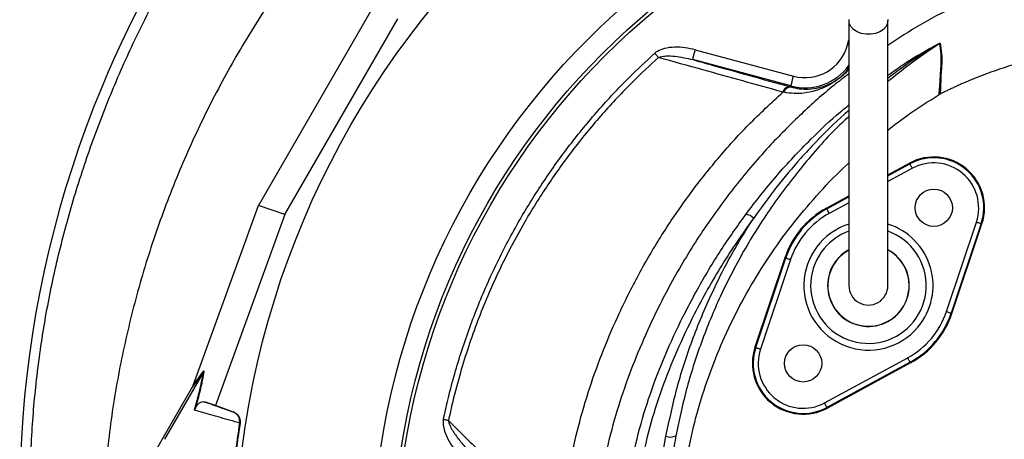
# Model space of a CAD drawing. Extents: x 94 to 802, y 35 to 1499.
# Tile 10 of 16: x 103 to 393, y 1187 to 1311. Entities that reach past the tile are written whole.
import ezdxf

# ---------------------------------------------------------------- set-up
doc = ezdxf.new("R2010")
doc.units = 0
doc.layers.get('0').update_dxf_attribs({"linetype": 'CONTINUOUS'})

msp = doc.modelspace()

# ---------------------------------------------------------------- linework, layer by layer
at = {"color": 7, "linetype": 'CONTINUOUS'}
for p, q in [((207.94, 1316.31), (172.99, 1255.78)), ((180.77, 1253.14), (214.11, 1310.89)), ((346.97, 1303.22), (347.36, 1304.69)), ((347.37, 1303.11), (346.97, 1303.22)), ((301.98, 1301.76), (330.98, 1293.99)), ((330.21, 1291.1), (301.21, 1298.87)), ((329.76, 1290.9), (330.13, 1290.8)), ((330.13, 1290.8), (330.21, 1291.1)), ((328.18, 1289.23), (327.85, 1289.3)), ((374.22, 1288.68), (374.01, 1288.56)), ((358.86, 1264.85), (365.24, 1268.31)), ((358.86, 1264.58), (365.35, 1268.11)), ((365.35, 1268.11), (365.24, 1268.31)), ((366.07, 1266.79), (358.86, 1262.88)), ((340.71, 1255), (347.36, 1258.61)), ((340.82, 1254.79), (347.36, 1258.34)), ((347.36, 1256.63), (341.54, 1253.47)), ((153.82, 1202.98), (172.99, 1255.78)), ((180.77, 1253.14), (160.28, 1196.75)), ((180.77, 1253.14), (172.99, 1255.78)), ((340.82, 1254.79), (340.71, 1255)), ((376.12, 1224.45), (384.97, 1250.92)), ((386.4, 1250.45), (377.55, 1223.98)), ((377.77, 1223.9), (386.62, 1250.37)), ((386.4, 1250.45), (386.62, 1250.37)), ((328.45, 1240.39), (319.6, 1213.92)), ((319.83, 1213.85), (328.68, 1240.32)), ((330.1, 1239.84), (321.25, 1213.37)), ((328.68, 1240.32), (328.45, 1240.39)), ((377.55, 1223.98), (377.77, 1223.9)), ((319.83, 1213.85), (319.6, 1213.92)), ((340.15, 1197.51), (364.69, 1210.82)), ((365.4, 1209.5), (340.87, 1196.19)), ((365.4, 1209.5), (365.51, 1209.3)), ((156.65, 1206.49), (145.25, 1186.75)), ((156.65, 1206.5), (153.47, 1202.17)), ((153.71, 1202.69), (156.9, 1207.02)), ((365.51, 1209.3), (340.98, 1195.98)), ((153.47, 1202.17), (128.31, 1158.6)), ((160.28, 1196.75), (157.09, 1197.83)), ((165.63, 1194.81), (160.28, 1196.75)), ((165.51, 1194.84), (165.63, 1194.81)), ((340.87, 1196.19), (340.98, 1195.98)), ((167.57, 1191.52), (167.44, 1191.56)), ((286.28, 1148.58), (293.33, 1187.64))]:
    msp.add_line(p, q, dxfattribs=at)
at = {"color": 7, "linetype": 'CONTINUOUS', "flags": 128}
for points in [[(358.85, 1310.72), (358.76, 1309.68), (358.31, 1308.7), (357.54, 1307.82), (356.49, 1307.12), (355.23, 1306.62), (353.83, 1306.36), (352.39, 1306.36), (350.99, 1306.62), (349.73, 1307.12), (348.68, 1307.82), (347.91, 1308.7), (347.46, 1309.68), (347.37, 1310.72)], [(291.12, 1299.5), (290.99, 1299.64), (290.86, 1299.79), (290.72, 1299.94), (290.58, 1300.1), (290.44, 1300.26), (290.29, 1300.42), (290.14, 1300.58), (289.99, 1300.75)], [(301.21, 1298.87), (301.22, 1298.93), (301.27, 1299.1), (301.34, 1299.37), (301.44, 1299.73), (301.56, 1300.17), (301.69, 1300.67), (301.83, 1301.2), (301.98, 1301.76)], [(330.21, 1291.1), (330.22, 1291.16), (330.27, 1291.33), (330.34, 1291.6), (330.44, 1291.96), (330.56, 1292.4), (330.69, 1292.9), (330.83, 1293.43), (330.98, 1293.99)], [(366.07, 1266.79), (365.93, 1267.04), (365.8, 1267.29), (365.67, 1267.51), (365.57, 1267.71), (365.48, 1267.88), (365.41, 1268), (365.37, 1268.08), (365.35, 1268.11)], [(341.54, 1253.47), (341.4, 1253.73), (341.27, 1253.97), (341.14, 1254.2), (341.04, 1254.4), (340.95, 1254.56), (340.88, 1254.69), (340.84, 1254.76), (340.82, 1254.79)], [(384.97, 1250.92), (385.25, 1250.83), (385.51, 1250.74), (385.76, 1250.66), (385.97, 1250.59), (386.15, 1250.53), (386.28, 1250.49), (386.37, 1250.46), (386.4, 1250.45)], [(328.68, 1240.32), (328.71, 1240.31), (328.79, 1240.28), (328.93, 1240.24), (329.1, 1240.18), (329.32, 1240.1), (329.56, 1240.02), (329.83, 1239.94), (330.1, 1239.84)], [(376.12, 1224.45), (376.4, 1224.36), (376.66, 1224.27), (376.91, 1224.19), (377.12, 1224.12), (377.3, 1224.06), (377.43, 1224.02), (377.51, 1223.99), (377.55, 1223.98)], [(319.83, 1213.85), (319.86, 1213.84), (319.94, 1213.81), (320.07, 1213.77), (320.25, 1213.71), (320.47, 1213.64), (320.71, 1213.55), (320.97, 1213.47), (321.25, 1213.37)], [(365.4, 1209.5), (365.39, 1209.53), (365.34, 1209.61), (365.28, 1209.73), (365.19, 1209.9), (365.08, 1210.1), (364.96, 1210.32), (364.82, 1210.57), (364.69, 1210.82)], [(340.87, 1196.19), (340.85, 1196.22), (340.81, 1196.3), (340.75, 1196.42), (340.66, 1196.58), (340.55, 1196.78), (340.43, 1197.01), (340.29, 1197.25), (340.15, 1197.51)], [(229.11, 1192.29), (228.94, 1192.33), (228.76, 1192.37), (228.58, 1192.4), (228.39, 1192.44), (228.2, 1192.48), (228.01, 1192.52), (227.81, 1192.57), (227.62, 1192.61)]]:
    msp.add_lwpolyline(points, dxfattribs=at)
at = {"color": 7, "linetype": 'CONTINUOUS'}
for centre, radius in [((424.11, 1151.15), 258.01), ((424.11, 1151.15), 217.51), ((424.11, 1151.15), 211.5), ((424.11, 1151.15), 210.5), ((372.4, 1255.13), 5.5), ((333.83, 1209.17), 5.5)]:
    msp.add_circle(centre, radius, dxfattribs=at)
for centre, radius, start, end in [((437.2, 1161.99), 336.1, 107.4652, 157.4302), ((334.36, 1306.6), 13.05, 255, 345), ((375.7, 1301.07), 3.02, 118.151, 121.7819), ((334.36, 1306.6), 16.05, 255, 324.6267), ((420.21, 1169.05), 317.7, 157.4302, 229.3739), ((329.92, 1288.77), 2.14, 94.2173, 165.6729), ((330.24, 1288.67), 2.13, 93.1122, 164.84), ((372.4, 1255.13), 15, 341.5102, 118.4898), ((372.4, 1255.13), 14.76, 341.5102, 118.4898), ((372.4, 1255.13), 13.26, 341.5102, 118.4898), ((316.46, 1249.04), 4.13, 47.7816, 84.249), ((353.11, 1232.15), 26, 118.4898, 161.5102), ((353.11, 1232.15), 25.76, 118.4898, 161.5102), ((353.11, 1232.15), 24.26, 118.4898, 161.5102), ((353.11, 1232.15), 19.07, 107.7115, 320), ((353.11, 1232.15), 19.07, 320, 72.4222), ((353.11, 1232.15), 17.07, 140, 70.1162), ((353.11, 1232.15), 17.07, 109.7567, 140), ((353.11, 1232.15), 12.06, 140, 61.477), ((353.11, 1232.15), 12.05, 140, 61.4713), ((353.11, 1232.15), 12, 180, 61.013), ((353.11, 1232.15), 12, 119.0223, 180), ((353.11, 1232.15), 12.06, 118.615, 140), ((353.11, 1232.15), 12.05, 118.6204, 140), ((353.11, 1232.15), 5.75, 180, 0.087), ((353.11, 1232.15), 24.26, 298.4898, 341.5102), ((353.11, 1232.15), 25.76, 298.4898, 341.5102), ((353.11, 1232.15), 26, 298.4898, 341.5102), ((333.83, 1209.17), 15, 161.5102, 298.4898), ((333.83, 1209.17), 14.76, 161.5102, 298.4898), ((333.83, 1209.17), 13.26, 161.5102, 298.4898), ((424.11, 1151.15), 259.7, 171.0565, 188.9435), ((294.59, 1191.43), 4, 251.6017, 294.5625)]:
    msp.add_arc(centre, radius, start, end, dxfattribs=at)
msp.add_ellipse((153.05, 1201.65), major_axis=(5.92, 16.23), ratio=0.015428, start_param=4.781806, end_param=4.800012, dxfattribs=at)
for points, knots in [([(298.87, 879.76), (292.83, 882.29), (280.73, 887.36), (263.25, 896.49), (246.36, 906.68), (230.21, 917.97), (214.81, 930.33), (200.22, 943.73), (186.44, 958.08), (173.57, 973.28), (161.68, 989.24), (151.25, 1005.28), (142.18, 1021.28), (134.34, 1037.13), (127.39, 1053.41), (121.34, 1070.06), (116.24, 1086.98), (112.1, 1104.16), (108.96, 1121.55), (106.79, 1139.14), (105.61, 1156.84), (105.41, 1174.58), (106.2, 1192.28), (107.99, 1209.87), (110.81, 1227.3), (114.65, 1244.55), (119.46, 1261.59), (125.2, 1278.34), (131.81, 1294.74), (139.3, 1310.81), (147.68, 1326.52), (156.95, 1341.84), (167.04, 1356.67), (177.89, 1370.94), (189.48, 1384.59), (201.96, 1397.79), (215.36, 1410.45), (229.69, 1422.54), (244.7, 1433.83), (260.31, 1444.27), (276.46, 1453.81), (293.08, 1462.4), (310.17, 1470.02), (327.68, 1476.67), (345.55, 1482.35), (363.71, 1487.06), (382.07, 1490.78), (400.74, 1493.55), (419.7, 1495.31), (438.93, 1496.03), (458.2, 1495.71), (477.42, 1494.35), (496.51, 1491.95), (515.59, 1488.48), (534.61, 1483.9), (553.55, 1478.19), (572.17, 1471.42), (590.39, 1463.62), (608.11, 1454.84), (625.28, 1445.09), (641.84, 1434.36), (657.78, 1422.68), (673.06, 1410.1), (687.62, 1396.69), (701.4, 1382.52), (714.34, 1367.64), (726.43, 1352.08), (737.69, 1335.88), (748.08, 1319.09), (757.58, 1301.77), (766.14, 1283.99), (773.82, 1265.57), (780.56, 1246.5), (786.32, 1226.84), (790.98, 1206.89), (794.52, 1186.71), (796.95, 1166.37), (798.25, 1145.92), (798.4, 1125.44), (797.42, 1104.99), (795.49, 1086.34), (793.31, 1072.04), (791, 1059.52), (787.88, 1045.39), (782.93, 1027.31), (776.49, 1007.89), (769.66, 990.43), (762.73, 974.88), (755.72, 960.7), (747.87, 946.35), (739.14, 931.9), (730.53, 918.97), (722.23, 907.46), (714.34, 897.29), (706.14, 887.35), (700.39, 880.95), (697.51, 877.75)], [0, 0, 0, 0, 0.011317, 0.022671, 0.034038, 0.045392, 0.056709, 0.06814, 0.079605, 0.091082, 0.102547, 0.113978, 0.124132, 0.134319, 0.144521, 0.154724, 0.16491, 0.175064, 0.18524, 0.195447, 0.205671, 0.215895, 0.226103, 0.236278, 0.246429, 0.25661, 0.266809, 0.277012, 0.2872, 0.297356, 0.307644, 0.317961, 0.328293, 0.338625, 0.348942, 0.35923, 0.369999, 0.380802, 0.391623, 0.402443, 0.413247, 0.424016, 0.434774, 0.445563, 0.45637, 0.467179, 0.477972, 0.488733, 0.499786, 0.510872, 0.521974, 0.533077, 0.544162, 0.555215, 0.566576, 0.577973, 0.589389, 0.600804, 0.612201, 0.623562, 0.63491, 0.646294, 0.657697, 0.669101, 0.680488, 0.691839, 0.703171, 0.714536, 0.725917, 0.737298, 0.748662, 0.759995, 0.77179, 0.783595, 0.79539, 0.807186, 0.81899, 0.830785, 0.842573, 0.85437, 0.866158, 0.874964, 0.879366, 0.888172, 0.899956, 0.911749, 0.923534, 0.932346, 0.941158, 0.950878, 0.960603, 0.970323, 0.977726, 0.985129, 0.992564, 1, 1, 1, 1]), ([(272.86, 1407.15), (269.79, 1405.36), (261.12, 1400.32), (247.58, 1390.83), (232.28, 1378.83), (217.83, 1365.81), (204.25, 1351.88), (191.61, 1337.1), (179.97, 1321.52), (169.36, 1305.21), (159.85, 1288.25), (151.46, 1270.7), (144.24, 1252.64), (138.2, 1234.15), (133.4, 1215.31), (129.81, 1196.18), (127.59, 1176.87), (126.58, 1162.94), (126.7, 1155.47), (126.71, 1154.48)], [0, 0, 0, 0, 0.034908, 0.098599, 0.162291, 0.225982, 0.289673, 0.353364, 0.417055, 0.480746, 0.544437, 0.608129, 0.67182, 0.735511, 0.799202, 0.862893, 0.926584, 0.990276, 1, 1, 1, 1]), ([(404.94, 1323.14), (401.43, 1322.38), (394.41, 1320.85), (384.23, 1317.24), (373.91, 1312.35), (365.47, 1307.54), (360.42, 1304.09), (358.86, 1303.02)], [0, 0, 0, 0, 0.212317, 0.425192, 0.637522, 0.888477, 1, 1, 1, 1]), ([(347.36, 1310.46), (347.36, 1307.84), (347.36, 1302.94), (347.36, 1296.15), (347.36, 1290.44), (347.36, 1285.79), (347.36, 1281.91), (347.36, 1278.43), (347.36, 1272.99), (347.36, 1265.71), (347.36, 1259.21), (347.36, 1255.1), (347.36, 1253.05), (347.36, 1251.18), (347.36, 1249.51), (347.36, 1248.03), (347.36, 1246.63), (347.36, 1245.17), (347.36, 1243.43), (347.36, 1241.45), (347.36, 1239.38), (347.36, 1237.42), (347.36, 1235.7), (347.36, 1234.27), (347.36, 1233.11), (347.36, 1232.48), (347.36, 1232.15)], [0, 0, 0, 0, 0.062475, 0.116763, 0.162869, 0.200799, 0.230969, 0.259524, 0.288504, 0.370176, 0.452628, 0.476037, 0.498431, 0.519486, 0.539199, 0.557563, 0.574582, 0.593457, 0.617571, 0.651546, 0.69241, 0.74023, 0.795001, 0.856556, 0.924863, 1, 1, 1, 1]), ([(358.86, 1232.15), (358.86, 1232.42), (358.86, 1232.95), (358.86, 1233.84), (358.86, 1234.88), (358.86, 1236.06), (358.86, 1237.37), (358.86, 1238.74), (358.86, 1240.1), (358.86, 1241.56), (358.86, 1243.25), (358.86, 1245.39), (358.86, 1247.95), (358.86, 1250.95), (358.86, 1254.74), (358.86, 1259.35), (358.86, 1264.7), (358.86, 1270.09), (358.86, 1274.81), (358.86, 1279.15), (358.86, 1283.48), (358.86, 1288.79), (358.86, 1295.11), (358.86, 1302.44), (358.86, 1307.68), (358.86, 1310.46)], [0, 0, 0, 0, 0.062133, 0.118852, 0.17019, 0.216187, 0.256775, 0.291881, 0.321501, 0.345659, 0.375852, 0.40732, 0.441502, 0.478325, 0.515921, 0.568505, 0.620521, 0.669451, 0.715185, 0.743961, 0.78022, 0.823948, 0.875147, 0.933829, 1, 1, 1, 1]), ([(301.98, 1301.76), (300.98, 1302), (298.97, 1302.46), (295.89, 1302.63), (293.11, 1302.31), (291.1, 1301.61), (290.25, 1300.95), (289.99, 1300.75)], [0, 0, 0, 0, 0.248636, 0.496978, 0.741062, 0.9217, 1, 1, 1, 1]), ([(358.86, 1294.27), (360.52, 1295.46), (363.39, 1297.52), (367.68, 1300.17), (370.92, 1302.06), (373.08, 1303.22), (373.95, 1303.63), (374.17, 1303.72), (374.25, 1303.74), (374.27, 1303.74), (374.27, 1303.73)], [0, 0, 0, 0, 0.333062, 0.576414, 0.819373, 0.941845, 0.973223, 0.985178, 0.992592, 1, 1, 1, 1]), ([(374.11, 1303.64), (371.06, 1301.58), (365.81, 1298.04), (360.92, 1294.06), (358.86, 1292.38)], [0, 0, 0, 0, 0.579846, 1, 1, 1, 1]), ([(374.11, 1303.64), (374.11, 1303.64), (374.11, 1303.64), (374.09, 1303.64), (374.07, 1303.63), (374.02, 1303.61), (373.82, 1303.51), (373, 1303.05), (370.97, 1301.82), (367.88, 1299.86), (363.57, 1296.97), (360.64, 1294.71), (358.86, 1293.35)], [0, 0, 0, 0, 0.0019567, 0.0037286, 0.0056452, 0.0079682, 0.0165263, 0.0435435, 0.1598298, 0.3975794, 0.6354441, 1, 1, 1, 1]), ([(374.01, 1288.56), (374.01, 1288.56), (374.01, 1288.56), (374.32, 1293.55), (374.56, 1296.69), (374.64, 1300.74), (374.28, 1302.67), (374.11, 1303.64)], [0, 0, 0, 0, 0.0000015, 0.2243678, 0.4828871, 0.7414317, 1, 1, 1, 1]), ([(374.27, 1303.73), (374.45, 1302.77), (374.79, 1300.83), (374.75, 1296.78), (374.39, 1293.65), (374.4, 1288.68), (374.22, 1288.68), (374.22, 1288.68)], [0, 0, 0, 0, 0.258701, 0.517358, 0.775962, 0.999998, 1, 1, 1, 1]), ([(227.62, 1192.61), (228.04, 1194.5), (229.48, 1201.07), (232.63, 1212.18), (237.48, 1225.74), (243.3, 1238.93), (249.85, 1251.32), (257.05, 1262.89), (264.77, 1273.67), (273.19, 1283.92), (281.61, 1292.97), (287.42, 1298.36), (289.99, 1300.75)], [0, 0, 0, 0, 0.045792, 0.159051, 0.272601, 0.386151, 0.499411, 0.603675, 0.708167, 0.812658, 0.916924, 1, 1, 1, 1]), ([(291.12, 1299.5), (288.55, 1297.14), (282.78, 1291.8), (274.41, 1282.85), (266.03, 1272.7), (258.36, 1262.02), (250.87, 1250.02), (243.84, 1236.6), (237.51, 1221.75), (233.19, 1208.76), (230.56, 1198.89), (229.52, 1194.17), (229.11, 1192.29)], [0, 0, 0, 0, 0.083038, 0.187289, 0.291768, 0.396247, 0.500498, 0.628504, 0.756721, 0.884727, 0.954198, 1, 1, 1, 1]), ([(291.12, 1299.5), (291.32, 1299.58), (292.06, 1299.88), (293.7, 1300.01), (296.89, 1299.88), (299.46, 1299.28), (301.21, 1298.87)], [0, 0, 0, 0, 0.063209, 0.229506, 0.475651, 1, 1, 1, 1]), ([(327.85, 1289.3), (323.92, 1290.39), (316.05, 1292.58), (303.8, 1295.98), (295.48, 1298.29), (291.12, 1299.5)], [0, 0, 0, 0, 0.32217, 0.644478, 1, 1, 1, 1]), ([(301.21, 1298.87), (302.84, 1298.41), (308.43, 1296.85), (317.96, 1294.2), (325.83, 1292), (329.76, 1290.9)], [0, 0, 0, 0, 0.171171, 0.585585, 1, 1, 1, 1]), ([(404.73, 1299.25), (403.95, 1299.13), (399.57, 1298.48), (391.78, 1296.24), (385.02, 1293.53), (381.64, 1292.17)], [0, 0, 0, 0, 0.097132, 0.548566, 1, 1, 1, 1]), ([(347.36, 1294.73), (345.85, 1293.58), (340.95, 1289.86), (333.23, 1282.89), (323.4, 1273.08), (313.61, 1261.64), (304.07, 1248.51), (295.6, 1234.67), (288.99, 1221.67), (283.91, 1209.79), (280.03, 1199.17), (276.83, 1188.32), (274.37, 1177.29), (272.64, 1165.23), (271.96, 1152.13), (272.53, 1138.09), (274.36, 1124.16), (277.36, 1110.84), (281.4, 1098.21), (286.31, 1086.3), (292.18, 1074.82), (299.01, 1063.79), (306.8, 1053.28), (315.61, 1043.47), (321.85, 1037.14), (325.32, 1034.34), (325.36, 1034.31)], [0, 0, 0, 0, 0.01898, 0.061566, 0.10401, 0.157985, 0.212135, 0.266293, 0.320279, 0.357895, 0.395642, 0.43339, 0.471053, 0.508598, 0.555279, 0.602162, 0.649055, 0.695752, 0.738613, 0.78162, 0.824628, 0.867489, 0.911367, 0.955403, 0.999437, 1, 1, 1, 1]), ([(347.36, 1296.05), (347.23, 1295.89), (346.73, 1295.31), (345.75, 1294.38), (344.46, 1293.31), (342.89, 1292.19), (340.61, 1290.88), (337.61, 1289.65), (334.33, 1288.96), (331.17, 1288.77), (329.18, 1289.08), (328.18, 1289.23)], [0, 0, 0, 0, 0.030262, 0.110655, 0.171845, 0.232477, 0.345982, 0.529799, 0.713891, 0.857045, 1, 1, 1, 1]), ([(330.13, 1290.8), (331.02, 1290.6), (332.83, 1290.18), (335.63, 1290.14), (338.53, 1290.55), (341.09, 1291.42), (343.07, 1292.47), (344.43, 1293.41), (345.54, 1294.35), (346.56, 1295.36), (347.09, 1296.06), (347.36, 1296.42)], [0, 0, 0, 0, 0.1414942, 0.2859928, 0.4644648, 0.6464757, 0.7504584, 0.8024639, 0.8541215, 0.9254143, 1, 1, 1, 1]), ([(381.64, 1292.17), (381.28, 1292.02), (380.57, 1291.7), (379.5, 1291.21), (378.44, 1290.72), (377.38, 1290.22), (376.32, 1289.71), (375.27, 1289.2), (374.57, 1288.85), (374.22, 1288.68)], [0, 0, 0, 0, 0.142874, 0.285731, 0.428578, 0.571422, 0.714269, 0.857126, 1, 1, 1, 1]), ([(325.61, 1021.78), (323.33, 1023.56), (317.36, 1028.21), (308.58, 1036.77), (299.26, 1047.23), (290.97, 1058.37), (283.7, 1070.07), (277.47, 1082.25), (272.25, 1094.9), (268.26, 1107.36), (265.4, 1119.54), (263.52, 1131.34), (262.5, 1143.27), (262.35, 1155.21), (263.09, 1167.11), (264.77, 1178.91), (267.34, 1190.55), (270.7, 1202.01), (274.79, 1213.23), (279.72, 1224.66), (285.57, 1236.25), (292.47, 1247.9), (300.13, 1259.08), (308.52, 1269.69), (317.68, 1279.88), (324.42, 1286.12), (327.85, 1289.3)], [0, 0, 0, 0, 0.02836, 0.074122, 0.119887, 0.165487, 0.210019, 0.254703, 0.299388, 0.34392, 0.382793, 0.421826, 0.460907, 0.499928, 0.538792, 0.577595, 0.616524, 0.655534, 0.694534, 0.733398, 0.777457, 0.821666, 0.865921, 0.910118, 0.954167, 1, 1, 1, 1]), ([(358.86, 1278.07), (360.7, 1279.51), (365.54, 1283.3), (370.77, 1286.55), (374.01, 1288.56)], [0, 0, 0, 0, 0.379123, 1, 1, 1, 1]), ([(316.87, 1253.15), (319.86, 1257.02), (325.85, 1264.76), (335.35, 1274.76), (342.55, 1281.65), (346.51, 1284.81), (347.36, 1285.49)], [0, 0, 0, 0, 0.330921, 0.6618103, 0.9271628, 1, 1, 1, 1]), ([(347.36, 1282.11), (346.64, 1281.46), (342.13, 1277.36), (334.73, 1268.94), (325.31, 1256.92), (318.37, 1246.14), (313.33, 1237.06), (308.75, 1227.88), (303.93, 1216.3), (299.31, 1202.23), (297.27, 1192.6), (296.25, 1187.79)], [0, 0, 0, 0, 0.026436, 0.165963, 0.30549, 0.444519, 0.517827, 0.591136, 0.727346, 0.86379, 1, 1, 1, 1]), ([(347.36, 1283.92), (346.87, 1283.51), (343.41, 1280.56), (338.7, 1275.77), (332.03, 1268.59), (325.79, 1261.19), (321.42, 1255.13), (319.23, 1252.1)], [0, 0, 0, 0, 0.044799, 0.318681, 0.470883, 0.735438, 1, 1, 1, 1]), ([(299.11, 1179.36), (299.84, 1183.06), (301.3, 1190.45), (304.47, 1201.31), (308.36, 1211.95), (313.01, 1222.3), (318.39, 1232.31), (324.48, 1241.93), (331.22, 1251.12), (338.68, 1259.75), (344.09, 1265.5), (347.16, 1268.19), (347.36, 1268.37)], [0, 0, 0, 0, 0.109804, 0.219322, 0.329103, 0.439456, 0.549531, 0.659887, 0.770703, 0.881227, 0.992022, 1, 1, 1, 1]), ([(282.02, 1135.91), (281.65, 1139.4), (280.91, 1146.39), (280.77, 1156.94), (281.36, 1167.47), (282.83, 1178.5), (285.38, 1189.94), (289.08, 1201.71), (293.64, 1213.18), (298.29, 1222.99), (303.5, 1232.76), (309.29, 1242.49), (314.34, 1249.59), (316.87, 1253.15)], [0, 0, 0, 0, 0.084242, 0.168703, 0.253149, 0.337371, 0.435494, 0.533908, 0.632445, 0.730738, 0.792862, 0.896433, 1, 1, 1, 1]), ([(319.23, 1252.1), (317.6, 1249.84), (314.35, 1245.32), (309.83, 1238.29), (305.58, 1231.09), (301.06, 1222.62), (296.43, 1212.86), (291.93, 1201.65), (288.28, 1190.06), (285.78, 1178.78), (284.34, 1168), (283.76, 1157.74), (283.89, 1147.38), (284.63, 1140.46), (284.99, 1137.01)], [0, 0, 0, 0, 0.067317, 0.134635, 0.202407, 0.27018, 0.367566, 0.464934, 0.564271, 0.663591, 0.746802, 0.830016, 0.915007, 1, 1, 1, 1]), ([(293.33, 1187.64), (294.37, 1192.55), (296.46, 1202.39), (301.23, 1216.9), (307.23, 1231.11), (313.39, 1242.86), (317.7, 1249.68), (319.23, 1252.1)], [0, 0, 0, 0, 0.216361, 0.432723, 0.655359, 0.877998, 1, 1, 1, 1]), ([(154.11, 1195.36), (154.51, 1196.79), (155.33, 1199.72), (156.1, 1203.12), (156.48, 1205.24), (156.61, 1206.24), (156.65, 1206.49)], [0, 0, 0, 0, 0.2978916, 0.6067365, 0.903182, 1, 1, 1, 1]), ([(156.9, 1207.02), (156.86, 1206.75), (156.71, 1205.7), (156.37, 1203.83), (155.78, 1201.19), (155.14, 1198.65), (154.6, 1196.72), (154.34, 1195.8)], [0, 0, 0, 0, 0.106659, 0.403143, 0.607797, 0.812345, 1, 1, 1, 1]), ([(156.65, 1206.5), (156.74, 1206.67), (156.83, 1206.84), (156.9, 1207.02), (156.9, 1207.02)], [0, 0, 0, 0, 0.976248, 1, 1, 1, 1]), ([(154.34, 1195.8), (154.37, 1195.88), (154.49, 1196.15), (154.7, 1196.5), (154.95, 1196.87), (155.44, 1197.38), (156.05, 1197.82), (156.64, 1197.92), (156.96, 1197.86), (157.09, 1197.83)], [0, 0, 0, 0, 0.014355, 0.049627, 0.124371, 0.19944, 0.496383, 0.793753, 1, 1, 1, 1]), ([(157.09, 1197.83), (157.36, 1197.74), (159.49, 1196.98), (162.27, 1196), (164.93, 1195.05), (165.51, 1194.84)], [0, 0, 0, 0, 0.102589, 0.804819, 1, 1, 1, 1]), ([(154.11, 1195.36), (154.11, 1195.36), (154.2, 1195.5), (154.27, 1195.65), (154.34, 1195.8)], [0, 0, 0, 0, 0.022183, 1, 1, 1, 1]), ([(167.43, 1191.54), (166.82, 1191.72), (164.1, 1192.5), (159.53, 1193.81), (155.92, 1194.84), (154.11, 1195.36)], [0, 0, 0, 0, 0.127099, 0.56229, 1, 1, 1, 1]), ([(167.44, 1191.56), (167.46, 1191.9), (167.5, 1192.57), (167.13, 1193.54), (166.48, 1194.35), (165.86, 1194.71), (165.52, 1194.84), (165.51, 1194.84)], [0, 0, 0, 0, 0.243078, 0.486108, 0.730218, 0.994524, 1, 1, 1, 1]), ([(165.63, 1194.81), (165.94, 1194.66), (166.55, 1194.37), (167.21, 1193.58), (167.62, 1192.6), (167.59, 1191.89), (167.57, 1191.52)], [0, 0, 0, 0, 0.244927, 0.489852, 0.734714, 1, 1, 1, 1]), ([(227.62, 1192.61), (227.58, 1192.38), (227.48, 1191.72), (227.59, 1190.39), (228.06, 1188.68), (229.17, 1186.26), (230.96, 1183.44), (232.78, 1181.5), (233.69, 1180.53)], [0, 0, 0, 0, 0.049179, 0.143076, 0.285636, 0.42872, 0.714063, 1, 1, 1, 1]), ([(229.11, 1192.29), (232.21, 1189.22), (241.37, 1180.16), (250.61, 1170.98), (256.72, 1164.91)], [0, 0, 0, 0, 0.339248, 1, 1, 1, 1]), ([(229.11, 1192.29), (229.13, 1192.14), (229.2, 1191.66), (229.76, 1190.16), (231.17, 1187.94), (233.33, 1185.2), (234.98, 1183.5), (235.81, 1182.65)], [0, 0, 0, 0, 0.0386201, 0.12056, 0.4004221, 0.700095, 1, 1, 1, 1]), ([(296.25, 1187.79), (295.91, 1185.89), (294.18, 1176.37), (291.83, 1163.35), (289.82, 1152.23), (289.19, 1148.73)], [0, 0, 0, 0, 0.146242, 0.731195, 1, 1, 1, 1])]:
    msp.add_open_spline(points, degree=3, knots=knots, dxfattribs=at)
for points in [[(156.65, 1206.49), (156.65, 1206.49), (156.65, 1206.49), (156.65, 1206.5)], [(153.71, 1202.69), (153.64, 1202.5), (153.56, 1202.33), (153.47, 1202.17)], [(167.43, 1191.55), (166.95, 1188.5), (166.1, 1182.39), (165.47, 1176.24), (165.21, 1173.17)]]:
    msp.add_open_spline(points, degree=3, dxfattribs=at)

doc.saveas('drawing.dxf')
